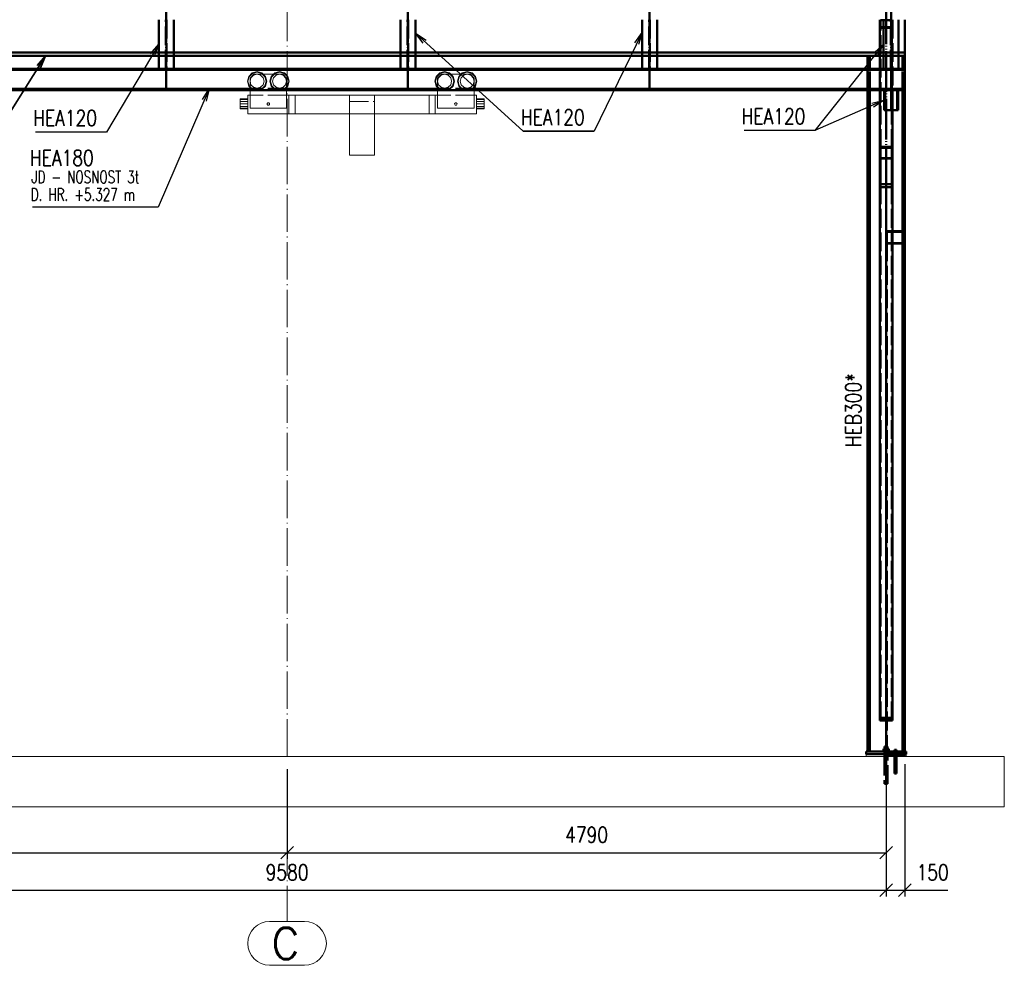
# Paper-space layout 'Layout1' of a CAD drawing. Extents: x -2 to 1033, y -36 to 596.
# Tile 30 of 64: x 444 to 602, y 308 to 459. Entities that reach past the tile are written whole.
import ezdxf

# ---------------------------------------------------------------- set-up
doc = ezdxf.new("R2010")
doc.units = 0
for name, pattern in [('ACAD_ISO02W100', [15, 12, -3]), ('ACAD_ISO04W100', [30.5, 24, -3, 0.5, -3]), ('HP_01_CER_B', [8, 5, -1, 1, -1])]:
    doc.linetypes.add(name, pattern=pattern)
doc.layers.get('0').update_dxf_attribs({"linetype": 'CONTINUOUS'})
doc.layers.get('DEFPOINTS').update_dxf_attribs({"color": 132, "linetype": 'CONTINUOUS'})
for name, color, linetype, lineweight in [('SS_1.ET-HALA_TaO-PODLAHA', 9, 'CONTINUOUS', 13), ('SS_1.ET-HALA_TaO-RASTR', 7, 'HP_01_CER_B', 13), ('SS_2.ET-HALA_TaO-MOULDSHOP-HLAVNI_NOSNIK', 32, 'CONTINUOUS', 50), ('SS_2.ET-HALA_TaO-MOULDSHOP-JD', 40, 'CONTINUOUS', 50), ('SS_2.ET-HALA_TaO-MOULDSHOP-JD-JERAB_3t', 9, 'CONTINUOUS', 13), ('SS_2.ET-HALA_TaO-MOULDSHOP-SLOUP', 212, 'CONTINUOUS', 50), ('SS_2.ET-HALA_TaO-MOULDSHOP-SV.ZTUZENI', 163, 'CONTINUOUS', 50), ('SS_2.ET-HALA_TaO-PODLITI', 9, 'CONTINUOUS', 13), ('SS_KOTY', 3, 'CONTINUOUS', 25), ('SS_POPIS_PROFILU', 13, 'CONTINUOUS', 25), ('SS_POPIS_PROFILU_S355', 2, 'CONTINUOUS', 35)]:
    doc.layers.add(name, color=color, linetype=linetype, lineweight=lineweight)
doc.styles.add('ROMANS', font='romans.shx', dxfattribs={"width": 0.8})
doc.styles.add('romans.shx', font='romans.shx', dxfattribs={"height": 5})
doc.dimstyles.new('A-1_(2.5)_50AS', dxfattribs={"dimtxt": 2.5, "dimasz": 2, "dimexe": 1, "dimexo": 2, "dimgap": 0, "dimtad": 0, "dimdec": 1, "dimlfac": 50, "dimrnd": 1, "dimtxsty": 'ROMANS', "dimblk1": 'OBLIQUE', "dimblk2": 'OBLIQUE', "dimsah": 1, "dimcen": 2, "dimclrd": 256, "dimclre": 256, "dimclrt": 256, "dimadec": 1, "dimazin": 2, "dimtfac": 0.714286, "dimtdec": 1, "dimtmove": 0, "dimatfit": 3, "dimldrblk": 'OPEN', "dimfxl": 1, "dimtvp": 1.142857, "dimtfill": 1, "dimtolj": 1, "dimlwd": -1, "dimlwe": -1, "dimarcsym": 0})

# ---------------------------------------------------------------- blocks, each defined once
blk = doc.blocks.new('_Oblique')
at = {"color": 0, "linetype": 'ByBlock', "lineweight": -2}
blk.add_line((-0.5, -0.5), (0.5, 0.5), dxfattribs=at)
blk = doc.blocks.new('*D63')
at = {"layer": 'DEFPOINTS', "color": 0, "transparency": 16777216}
for p in [(391.46, 341.12, -51053.1), (487.26, 341.12), (487.26, 325.76)]:
    blk.add_point(p, dxfattribs=at)
at = {"layer": 'SS_KOTY', "transparency": 16777216}
for p, q in [((391.46, 339.12), (391.46, 324.76)), ((487.26, 339.12), (487.26, 324.76)), ((391.46, 325.76), (487.26, 325.76))]:
    blk.add_line(p, q, dxfattribs=at)
at = {"layer": 'SS_KOTY', "transparency": 16777216, "xscale": 2, "yscale": 2, "zscale": 2, "rotation": 180}
blk.add_blockref('_Oblique', (391.46, 325.76), dxfattribs=at)
at = {"layer": 'SS_KOTY', "transparency": 16777216, "xscale": 2, "yscale": 2, "zscale": 2}
blk.add_blockref('_Oblique', (487.26, 325.76), dxfattribs=at)
at = {"layer": 'SS_KOTY', "transparency": 16777216, "insert": (439.36, 328.62), "char_height": 2.5, "attachment_point": 5, "style": 'ROMANS', "bg_fill": 3, "box_fill_scale": 1.1, "bg_fill_color": 256, "bg_fill_true_color": 13158600, "bg_fill_transparency": 0}
blk.add_mtext('\\A1;4790', dxfattribs=at)
blk = doc.blocks.new('_OPEN')
at = {"color": 0, "linetype": 'ByBlock'}
for p, q in [((-1, 0.167), (0, 0)), ((0, 0), (-1, -0.167)), ((0, 0), (-1, 0))]:
    blk.add_line(p, q, dxfattribs=at)
blk = doc.blocks.new('*D64')
at = {"layer": 'DEFPOINTS', "color": 0, "transparency": 16777216}
for p in [(487.26, 341.12), (583.06, 341.12, -51053.1), (583.06, 325.76)]:
    blk.add_point(p, dxfattribs=at)
at = {"layer": 'SS_KOTY', "transparency": 16777216}
for p, q in [((487.26, 339.12), (487.26, 324.76)), ((583.06, 339.12), (583.06, 324.76)), ((487.26, 325.76), (583.06, 325.76))]:
    blk.add_line(p, q, dxfattribs=at)
at = {"layer": 'SS_KOTY', "transparency": 16777216, "xscale": 2, "yscale": 2, "zscale": 2, "rotation": 180}
blk.add_blockref('_Oblique', (487.26, 325.76), dxfattribs=at)
at = {"layer": 'SS_KOTY', "transparency": 16777216, "xscale": 2, "yscale": 2, "zscale": 2}
blk.add_blockref('_Oblique', (583.06, 325.76), dxfattribs=at)
at = {"layer": 'SS_KOTY', "transparency": 16777216, "insert": (535.16, 328.62), "char_height": 2.5, "attachment_point": 5, "style": 'ROMANS', "bg_fill": 3, "box_fill_scale": 1.1, "bg_fill_color": 256, "bg_fill_true_color": 13158600, "bg_fill_transparency": 0}
blk.add_mtext('\\A1;4790', dxfattribs=at)
blk = doc.blocks.new('*D65')
at = {"layer": 'DEFPOINTS', "color": 0, "transparency": 16777216}
for p in [(586.06, 341.92, -51050.1), (583.06, 341.12, -51053.1), (586.06, 319.76)]:
    blk.add_point(p, dxfattribs=at)
at = {"layer": 'SS_KOTY', "transparency": 16777216}
for p, q in [((583.06, 339.12), (583.06, 318.76)), ((586.06, 339.92), (586.06, 318.76)), ((583.06, 319.76), (586.06, 319.76)), ((586.06, 319.76), (592.92, 319.76))]:
    blk.add_line(p, q, dxfattribs=at)
at = {"layer": 'SS_KOTY', "transparency": 16777216, "xscale": 2, "yscale": 2, "zscale": 2, "rotation": 180}
blk.add_blockref('_Oblique', (583.06, 319.76), dxfattribs=at)
at = {"layer": 'SS_KOTY', "transparency": 16777216, "xscale": 2, "yscale": 2, "zscale": 2}
blk.add_blockref('_Oblique', (586.06, 319.76), dxfattribs=at)
at = {"layer": 'SS_KOTY', "transparency": 16777216, "insert": (590.49, 322.62), "char_height": 2.5, "attachment_point": 5, "style": 'ROMANS', "bg_fill": 3, "box_fill_scale": 1.1, "bg_fill_color": 256, "bg_fill_true_color": 13158600, "bg_fill_transparency": 0}
blk.add_mtext('\\A1;150', dxfattribs=at)
blk = doc.blocks.new('*D67')
at = {"layer": 'DEFPOINTS', "color": 0, "transparency": 16777216}
for p in [(391.46, 341.12, -51053.1), (583.06, 341.12, -51053.1), (583.06, 319.76)]:
    blk.add_point(p, dxfattribs=at)
at = {"layer": 'SS_KOTY', "transparency": 16777216}
for p, q in [((391.46, 339.12), (391.46, 318.76)), ((583.06, 339.12), (583.06, 318.76)), ((391.46, 319.76), (583.06, 319.76))]:
    blk.add_line(p, q, dxfattribs=at)
at = {"layer": 'SS_KOTY', "transparency": 16777216, "xscale": 2, "yscale": 2, "zscale": 2, "rotation": 180}
blk.add_blockref('_Oblique', (391.46, 319.76), dxfattribs=at)
at = {"layer": 'SS_KOTY', "transparency": 16777216, "xscale": 2, "yscale": 2, "zscale": 2}
blk.add_blockref('_Oblique', (583.06, 319.76), dxfattribs=at)
at = {"layer": 'SS_KOTY', "transparency": 16777216, "insert": (487.26, 322.62), "char_height": 2.5, "attachment_point": 5, "style": 'ROMANS', "bg_fill": 3, "box_fill_scale": 1.1, "bg_fill_color": 256, "bg_fill_true_color": 13158600, "bg_fill_transparency": 0}
blk.add_mtext('\\A1;9580', dxfattribs=at)

psp = doc.layouts.get("Layout1")

# ---------------------------------------------------------------- linework, layer by layer
at = {"layer": 'SS_1.ET-HALA_TaO-PODLAHA', "ltscale": 0.25}
psp.add_line((601.9569, 333.0769), (601.9569, 341.1181), dxfattribs=at)
at = {"layer": 'SS_1.ET-HALA_TaO-RASTR', "linetype": 'Continuous', "ltscale": 0.25}
for p, q in [((490.0443, 314.7594), (484.4729, 314.7594)), ((484.4729, 307.7594), (490.0443, 307.7594))]:
    psp.add_line(p, q, dxfattribs=at)
for centre, start, end in [((484.4729, 311.2594), 90, 270), ((490.0443, 311.2594), 270, 90)]:
    psp.add_arc(centre, 3.5, start, end, dxfattribs=at)
at = {"layer": 'SS_2.ET-HALA_TaO-MOULDSHOP-HLAVNI_NOSNIK', "color": 1, "linetype": 'Continuous', "ltscale": 0.25}
for p, q in [((586.0586, 453.1181), (586.0586, 458.9181)), ((430.4986, 453.6781), (466.7386, 453.6781)), ((469.1386, 453.6781), (505.3786, 453.6781)), ((507.7786, 453.6781), (544.0186, 453.6781)), ((546.4186, 453.6781), (582.0586, 453.6781)), ((585.0586, 453.6781), (586.0586, 453.6781)), ((430.4986, 453.1181), (466.7386, 453.1181)), ((469.1386, 453.1181), (505.3786, 453.1181)), ((507.7786, 453.1181), (544.0186, 453.1181)), ((546.4186, 453.1181), (582.0586, 453.1181)), ((585.0586, 453.1181), (586.0586, 453.1181))]:
    psp.add_line(p, q, dxfattribs=at)
at = {"layer": 'SS_2.ET-HALA_TaO-MOULDSHOP-HLAVNI_NOSNIK', "color": 3, "linetype": 'ACAD_ISO02W100', "ltscale": 0.25}
for p, q in [((466.7386, 453.6781), (469.1386, 453.6781)), ((505.3786, 453.6781), (507.7786, 453.6781)), ((544.0186, 453.6781), (546.4186, 453.6781)), ((582.0586, 453.6781), (585.0586, 453.6781)), ((466.7386, 453.1181), (469.1386, 453.1181)), ((505.3786, 453.1181), (507.7786, 453.1181)), ((544.0186, 453.1181), (546.4186, 453.1181)), ((582.0586, 453.1181), (585.0586, 453.1181))]:
    psp.add_line(p, q, dxfattribs=at)
at = {"layer": 'SS_2.ET-HALA_TaO-MOULDSHOP-JD', "color": 7, "linetype": 'ACAD_ISO04W100', "ltscale": 0.25}
for p, q in [((467.9386, 447.6581), (467.9386, 463.1181)), ((506.5786, 447.6581), (506.5786, 463.1181)), ((545.2186, 447.6581), (545.2186, 463.1181)), ((583.8586, 447.6581), (583.8586, 463.1181)), ((388.4586, 447.6581), (586.0586, 447.6581)), ((583.8586, 444.4581), (583.8586, 447.6581))]:
    psp.add_line(p, q, dxfattribs=at)
at = {"layer": 'SS_2.ET-HALA_TaO-MOULDSHOP-JD', "color": 1, "linetype": 'Continuous', "ltscale": 0.25}
for p, q in [((466.7386, 458.9181), (466.7386, 451.0781)), ((469.1386, 451.0781), (469.1386, 458.9181)), ((505.3786, 458.9181), (505.3786, 451.0781)), ((507.7786, 451.0781), (507.7786, 458.9181)), ((544.0186, 458.9181), (544.0186, 451.0781)), ((546.4186, 451.0781), (546.4186, 458.9181)), ((582.6586, 458.9181), (582.6586, 451.0781)), ((585.0586, 451.0781), (585.0586, 458.9181)), ((586.0586, 451.0781), (388.4586, 451.0781)), ((388.4586, 450.8881), (586.0586, 450.8881)), ((586.0586, 447.6581), (586.0586, 451.0781)), ((481.3386, 447.8481), (388.4586, 447.8481)), ((481.3386, 447.6581), (388.4586, 447.6581)), ((511.3386, 447.8481), (487.1786, 447.8481)), ((511.3386, 447.6581), (487.1786, 447.6581)), ((586.0586, 447.8481), (517.1786, 447.8481)), ((586.0586, 447.6581), (517.1786, 447.6581)), ((582.7186, 447.6581), (582.7186, 444.4581)), ((582.8786, 444.4581), (582.8786, 447.6581)), ((584.8386, 447.6581), (584.8386, 444.4581)), ((584.9986, 444.4581), (584.9986, 447.6581)), ((582.7186, 444.4581), (584.9986, 444.4581))]:
    psp.add_line(p, q, dxfattribs=at)
at = {"layer": 'SS_2.ET-HALA_TaO-MOULDSHOP-JD', "color": 3, "linetype": 'ACAD_ISO02W100', "ltscale": 0.25}
for p, q in [((467.8886, 451.0781), (467.8886, 458.9181)), ((467.9886, 458.9181), (467.9886, 451.0781)), ((506.5286, 451.0781), (506.5286, 458.9181)), ((506.6286, 458.9181), (506.6286, 451.0781)), ((545.1686, 451.0781), (545.1686, 458.9181)), ((545.2686, 458.9181), (545.2686, 451.0781)), ((583.8086, 451.0781), (583.8086, 458.9181)), ((583.9086, 458.9181), (583.9086, 451.0781)), ((487.1786, 447.8481), (481.3386, 447.8481)), ((487.1786, 447.6581), (481.3386, 447.6581)), ((517.1786, 447.8481), (511.3386, 447.8481)), ((517.1786, 447.6581), (511.3386, 447.6581))]:
    psp.add_line(p, q, dxfattribs=at)
at = {"layer": 'SS_2.ET-HALA_TaO-MOULDSHOP-JD-JERAB_3t', "color": 9, "linetype": 'Continuous', "ltscale": 0.25}
for p, q in [((481.6836, 450.4204), (481.1163, 449.8531)), ((482.4586, 450.6281), (481.6836, 450.4204)), ((483.2336, 450.4204), (482.4586, 450.6281)), ((483.456, 450.1981), (483.2336, 450.4204)), ((485.2836, 450.4204), (485.0613, 450.1981)), ((486.0586, 450.6281), (485.2836, 450.4204)), ((486.8336, 450.4204), (486.0586, 450.6281)), ((487.401, 449.8531), (486.8336, 450.4204)), ((511.6836, 450.4204), (511.1163, 449.8531)), ((512.4586, 450.6281), (511.6836, 450.4204)), ((513.2336, 450.4204), (512.4586, 450.6281)), ((513.456, 450.1981), (513.2336, 450.4204)), ((515.2836, 450.4204), (515.0613, 450.1981)), ((516.0586, 450.6281), (515.2836, 450.4204)), ((516.8336, 450.4204), (516.0586, 450.6281)), ((517.401, 449.8531), (516.8336, 450.4204)), ((481.1163, 449.8531), (480.9086, 449.0781)), ((480.9086, 449.0781), (481.1163, 448.3031)), ((481.9386, 450.1981), (481.3386, 449.5981)), ((481.3386, 449.5981), (481.3386, 444.7981)), ((486.5786, 450.1981), (481.9386, 450.1981)), ((487.1786, 449.5981), (486.5786, 450.1981)), ((487.1786, 444.7981), (487.1786, 449.5981)), ((487.6086, 449.0781), (487.401, 449.8531)), ((487.401, 448.3031), (487.6086, 449.0781)), ((511.1163, 449.8531), (510.9086, 449.0781)), ((510.9086, 449.0781), (511.1163, 448.3031)), ((511.9386, 450.1981), (511.3386, 449.5981)), ((511.3386, 449.5981), (511.3386, 444.7981)), ((516.5786, 450.1981), (511.9386, 450.1981)), ((517.1786, 449.5981), (516.5786, 450.1981)), ((517.1786, 444.7981), (517.1786, 449.5981)), ((517.6086, 449.0781), (517.401, 449.8531)), ((517.401, 448.3031), (517.6086, 449.0781)), ((481.1163, 448.3031), (481.3386, 448.0808)), ((487.1786, 448.0808), (487.401, 448.3031)), ((511.1163, 448.3031), (511.3386, 448.0808)), ((517.1786, 448.0808), (517.401, 448.3031)), ((480.9586, 446.2481), (479.7586, 446.2481)), ((479.7586, 446.2481), (479.7586, 446.1409)), ((480.9586, 446.1409), (479.7586, 446.1409)), ((479.7586, 446.1409), (479.7586, 445.8481)), ((480.9586, 445.8481), (479.7586, 445.8481)), ((479.7586, 445.8481), (479.7586, 445.4481)), ((481.3386, 446.8581), (480.9586, 446.8581)), ((480.9586, 446.8581), (480.9586, 443.8581)), ((484.1586, 445.6213), (484.0854, 445.5481)), ((484.2586, 445.6481), (484.1586, 445.6213)), ((484.3586, 445.6213), (484.2586, 445.6481)), ((484.4318, 445.5481), (484.3586, 445.6213)), ((487.5586, 446.8581), (487.1786, 446.8581)), ((488.5583, 446.8581), (487.5586, 446.8581)), ((487.5586, 446.8581), (487.5586, 443.8581)), ((509.9589, 446.8581), (488.5583, 446.8581)), ((488.5583, 446.8581), (488.5583, 443.8581)), ((510.9586, 446.8581), (509.9589, 446.8581)), ((509.9589, 446.8581), (509.9589, 443.8581)), ((511.3386, 446.8581), (510.9586, 446.8581)), ((510.9586, 446.8581), (510.9586, 443.8581)), ((514.1586, 445.6213), (514.0854, 445.5481)), ((514.2586, 445.6481), (514.1586, 445.6213)), ((514.3586, 445.6213), (514.2586, 445.6481)), ((514.4318, 445.5481), (514.3586, 445.6213)), ((517.5586, 446.8581), (517.1786, 446.8581)), ((517.5586, 443.8581), (517.5586, 446.8581)), ((518.7586, 446.2481), (517.5586, 446.2481)), ((518.7586, 446.1409), (517.5586, 446.1409)), ((518.7586, 445.8481), (517.5586, 445.8481)), ((518.7586, 446.1409), (518.7586, 446.2481)), ((518.7586, 445.8481), (518.7586, 446.1409)), ((518.7586, 445.4481), (518.7586, 445.8481)), ((479.7586, 445.4481), (480.9586, 445.4481)), ((479.7586, 445.4481), (479.7586, 445.0481)), ((479.7586, 445.0481), (480.9586, 445.0481)), ((479.7586, 445.0481), (479.7586, 444.7553)), ((479.7586, 444.7553), (480.9586, 444.7553)), ((479.7586, 444.7553), (479.7586, 444.6481)), ((479.7586, 444.6481), (480.9586, 444.6481)), ((481.3386, 444.7981), (487.1786, 444.7981)), ((484.0854, 445.5481), (484.0586, 445.4481)), ((484.0586, 445.4481), (484.0854, 445.3481)), ((484.0854, 445.3481), (484.1586, 445.2749)), ((484.1586, 445.2749), (484.2586, 445.2481)), ((484.2586, 445.2481), (484.3586, 445.2749)), ((484.3586, 445.2749), (484.4318, 445.3481)), ((484.4586, 445.4481), (484.4318, 445.5481)), ((484.4318, 445.3481), (484.4586, 445.4481)), ((511.3386, 444.7981), (517.1786, 444.7981)), ((514.0854, 445.5481), (514.0586, 445.4481)), ((514.0586, 445.4481), (514.0854, 445.3481)), ((514.0854, 445.3481), (514.1586, 445.2749)), ((514.1586, 445.2749), (514.2586, 445.2481)), ((514.2586, 445.2481), (514.3586, 445.2749)), ((514.3586, 445.2749), (514.4318, 445.3481)), ((514.4586, 445.4481), (514.4318, 445.5481)), ((514.4318, 445.3481), (514.4586, 445.4481)), ((517.5586, 445.4481), (518.7586, 445.4481)), ((517.5586, 445.0481), (518.7586, 445.0481)), ((517.5586, 444.7553), (518.7586, 444.7553)), ((517.5586, 444.6481), (518.7586, 444.6481)), ((518.7586, 445.0481), (518.7586, 445.4481)), ((518.7586, 444.7553), (518.7586, 445.0481)), ((518.7586, 444.6481), (518.7586, 444.7553)), ((480.9586, 443.8581), (487.5586, 443.8581)), ((487.5586, 443.8581), (488.5583, 443.8581)), ((488.5583, 443.8581), (497.2586, 443.8581)), ((497.2586, 443.8581), (501.2586, 443.8581)), ((497.2586, 443.8581), (497.2586, 437.2581)), ((501.2586, 443.8581), (509.9589, 443.8581)), ((501.2586, 437.2581), (501.2586, 443.8581)), ((509.9589, 443.8581), (510.9586, 443.8581)), ((510.9586, 443.8581), (517.5586, 443.8581)), ((497.2586, 437.2581), (501.2586, 437.2581))]:
    psp.add_line(p, q, dxfattribs=at)
at = {"layer": 'SS_2.ET-HALA_TaO-MOULDSHOP-JD-JERAB_3t', "color": 9, "linetype": 'ACAD_ISO02W100', "ltscale": 0.25}
for p, q in [((481.7286, 450.3425), (481.1942, 449.8081)), ((482.4586, 450.5381), (481.7286, 450.3425)), ((483.1886, 450.3425), (482.4586, 450.5381)), ((483.723, 449.8081), (483.1886, 450.3425)), ((485.3286, 450.3425), (484.7942, 449.8081)), ((486.0586, 450.5381), (485.3286, 450.3425)), ((486.7886, 450.3425), (486.0586, 450.5381)), ((487.323, 449.8081), (486.7886, 450.3425)), ((511.7286, 450.3425), (511.1942, 449.8081)), ((512.4586, 450.5381), (511.7286, 450.3425)), ((513.1886, 450.3425), (512.4586, 450.5381)), ((513.723, 449.8081), (513.1886, 450.3425)), ((515.3286, 450.3425), (514.7942, 449.8081)), ((516.0586, 450.5381), (515.3286, 450.3425)), ((516.7886, 450.3425), (516.0586, 450.5381)), ((517.323, 449.8081), (516.7886, 450.3425)), ((481.1942, 449.8081), (480.9986, 449.0781)), ((480.9986, 449.0781), (481.1942, 448.3481)), ((481.4887, 449.6381), (481.3386, 449.0781)), ((481.3386, 449.0781), (481.4887, 448.5181)), ((481.8986, 450.048), (481.4887, 449.6381)), ((482.4586, 450.1981), (481.8986, 450.048)), ((483.0186, 450.048), (482.4586, 450.1981)), ((483.4286, 449.6381), (483.0186, 450.048)), ((483.5786, 449.0781), (483.4286, 449.6381)), ((483.4286, 448.5181), (483.5786, 449.0781)), ((483.801, 449.8531), (483.456, 450.1981)), ((483.9186, 449.0781), (483.723, 449.8081)), ((483.723, 448.3481), (483.9186, 449.0781)), ((484.0086, 449.0781), (483.801, 449.8531)), ((483.801, 448.3031), (484.0086, 449.0781)), ((484.7163, 449.8531), (484.5086, 449.0781)), ((484.5086, 449.0781), (484.7163, 448.3031)), ((484.7942, 449.8081), (484.5986, 449.0781)), ((484.5986, 449.0781), (484.7942, 448.3481)), ((485.0613, 450.1981), (484.7163, 449.8531)), ((485.0887, 449.6381), (484.9386, 449.0781)), ((484.9386, 449.0781), (485.0887, 448.5181)), ((485.4986, 450.048), (485.0887, 449.6381)), ((486.0586, 450.1981), (485.4986, 450.048)), ((486.6186, 450.048), (486.0586, 450.1981)), ((487.0286, 449.6381), (486.6186, 450.048)), ((487.1786, 449.0781), (487.0286, 449.6381)), ((487.0286, 448.5181), (487.1786, 449.0781)), ((487.5186, 449.0781), (487.323, 449.8081)), ((487.323, 448.3481), (487.5186, 449.0781)), ((511.1942, 449.8081), (510.9986, 449.0781)), ((510.9986, 449.0781), (511.1942, 448.3481)), ((511.4887, 449.6381), (511.3386, 449.0781)), ((511.3386, 449.0781), (511.4887, 448.5181)), ((511.8986, 450.048), (511.4887, 449.6381)), ((512.4586, 450.1981), (511.8986, 450.048)), ((513.0186, 450.048), (512.4586, 450.1981)), ((513.4286, 449.6381), (513.0186, 450.048)), ((513.5786, 449.0781), (513.4286, 449.6381)), ((513.4286, 448.5181), (513.5786, 449.0781)), ((513.801, 449.8531), (513.456, 450.1981)), ((513.9186, 449.0781), (513.723, 449.8081)), ((513.723, 448.3481), (513.9186, 449.0781)), ((514.0086, 449.0781), (513.801, 449.8531)), ((513.801, 448.3031), (514.0086, 449.0781)), ((514.7163, 449.8531), (514.5086, 449.0781)), ((514.5086, 449.0781), (514.7163, 448.3031)), ((514.7942, 449.8081), (514.5986, 449.0781)), ((514.5986, 449.0781), (514.7942, 448.3481)), ((515.0613, 450.1981), (514.7163, 449.8531)), ((515.0887, 449.6381), (514.9386, 449.0781)), ((514.9386, 449.0781), (515.0887, 448.5181)), ((515.4986, 450.048), (515.0887, 449.6381)), ((516.0586, 450.1981), (515.4986, 450.048)), ((516.6186, 450.048), (516.0586, 450.1981)), ((517.0286, 449.6381), (516.6186, 450.048)), ((517.1786, 449.0781), (517.0286, 449.6381)), ((517.0286, 448.5181), (517.1786, 449.0781)), ((517.5186, 449.0781), (517.323, 449.8081)), ((517.323, 448.3481), (517.5186, 449.0781)), ((481.1942, 448.3481), (481.7286, 447.8137)), ((481.3386, 448.0808), (481.6836, 447.7358)), ((481.4887, 448.5181), (481.8986, 448.1081)), ((481.6836, 447.7358), (482.4586, 447.5281)), ((481.7286, 447.8137), (482.4586, 447.6181)), ((481.8986, 448.1081), (482.4586, 447.9581)), ((482.4586, 447.9581), (483.0186, 448.1081)), ((482.4586, 447.6181), (483.1886, 447.8137)), ((482.4586, 447.5281), (483.2336, 447.7358)), ((483.0186, 448.1081), (483.4286, 448.5181)), ((483.1886, 447.8137), (483.723, 448.3481)), ((483.223, 447.8481), (483.723, 448.3481)), ((483.2336, 447.7358), (483.801, 448.3031)), ((484.7163, 448.3031), (485.2836, 447.7358)), ((484.7942, 448.3481), (485.3286, 447.8137)), ((485.0887, 448.5181), (485.4986, 448.1081)), ((485.2836, 447.7358), (486.0586, 447.5281)), ((485.3286, 447.8137), (486.0586, 447.6181)), ((485.4986, 448.1081), (486.0586, 447.9581)), ((486.0586, 447.9581), (486.6186, 448.1081)), ((486.0586, 447.6181), (486.7886, 447.8137)), ((486.0586, 447.5281), (486.8336, 447.7358)), ((486.6186, 448.1081), (487.0286, 448.5181)), ((486.7886, 447.8137), (487.323, 448.3481)), ((486.7886, 447.8137), (486.823, 447.8481)), ((486.8336, 447.7358), (487.1786, 448.0808)), ((511.1942, 448.3481), (511.7286, 447.8137)), ((511.3386, 448.0808), (511.6836, 447.7358)), ((511.4887, 448.5181), (511.8986, 448.1081)), ((511.6836, 447.7358), (512.4586, 447.5281)), ((511.7286, 447.8137), (512.4586, 447.6181)), ((511.8986, 448.1081), (512.4586, 447.9581)), ((512.4586, 447.9581), (513.0186, 448.1081)), ((512.4586, 447.6181), (513.1886, 447.8137)), ((512.4586, 447.5281), (513.2336, 447.7358)), ((513.0186, 448.1081), (513.4286, 448.5181)), ((513.1886, 447.8137), (513.723, 448.3481)), ((513.2336, 447.7358), (513.801, 448.3031)), ((514.7163, 448.3031), (515.2836, 447.7358)), ((514.7942, 448.3481), (515.3286, 447.8137)), ((515.0887, 448.5181), (515.4986, 448.1081)), ((515.2836, 447.7358), (516.0586, 447.5281)), ((515.3286, 447.8137), (516.0586, 447.6181)), ((515.4986, 448.1081), (516.0586, 447.9581)), ((516.0586, 447.9581), (516.6186, 448.1081)), ((516.0586, 447.6181), (516.7886, 447.8137)), ((516.0586, 447.5281), (516.8336, 447.7358)), ((516.6186, 448.1081), (517.0286, 448.5181)), ((516.7886, 447.8137), (517.323, 448.3481)), ((516.7886, 447.8137), (516.823, 447.8481)), ((516.8336, 447.7358), (517.1786, 448.0808)), ((487.1786, 446.8581), (481.3386, 446.8581)), ((497.2586, 446.8581), (497.2586, 443.8581)), ((497.2586, 445.8581), (501.2586, 445.8581)), ((501.2586, 443.8581), (501.2586, 446.8581)), ((517.1786, 446.8581), (511.3386, 446.8581))]:
    psp.add_line(p, q, dxfattribs=at)
at = {"layer": 'SS_2.ET-HALA_TaO-MOULDSHOP-SLOUP', "color": 1, "linetype": 'Continuous', "ltscale": 0.25}
for p, q in [((580.0586, 453.1181), (580.0586, 451.0781)), ((580.4386, 451.0781), (580.4386, 453.1181)), ((585.6786, 451.0781), (585.6786, 453.1181)), ((586.0586, 451.0781), (586.0586, 453.1181)), ((580.0586, 447.6581), (580.0586, 341.9181)), ((580.4386, 341.9181), (580.4386, 447.6581)), ((582.8369, 342.7581), (582.8186, 342.7581)), ((582.8889, 342.7581), (582.8369, 342.7581)), ((582.9668, 342.7581), (582.8889, 342.7581)), ((583.0586, 342.7581), (582.9668, 342.7581)), ((583.1505, 342.7581), (583.0586, 342.7581)), ((583.2283, 342.7581), (583.1505, 342.7581)), ((583.2804, 342.7581), (583.2283, 342.7581)), ((583.2986, 342.7581), (583.2804, 342.7581))]:
    psp.add_line(p, q, dxfattribs=at)
at = {"layer": 'SS_2.ET-HALA_TaO-MOULDSHOP-SLOUP', "color": 3, "linetype": 'ACAD_ISO02W100', "ltscale": 0.25}
for p, q in [((580.0586, 451.0781), (580.0586, 447.6581)), ((580.4386, 447.6581), (580.4386, 451.0781)), ((585.6786, 447.6581), (585.6786, 451.0781)), ((583.0586, 423.3181), (583.0586, 424.9181)), ((583.1586, 423.3181), (583.1586, 424.9181)), ((583.2586, 425.1181), (584.0586, 425.1181)), ((583.9586, 425.0181), (583.2586, 425.0181)), ((585.1386, 425.0181), (583.9586, 425.0181)), ((584.0586, 425.1181), (585.1386, 425.1181)), ((585.1386, 425.1181), (585.5204, 425.1181)), ((585.1386, 425.0181), (585.1386, 425.1181)), ((585.5204, 425.0181), (585.1386, 425.0181)), ((585.5204, 425.1181), (585.6786, 425.1181)), ((585.6786, 425.0181), (585.5204, 425.0181)), ((585.6786, 425.1181), (585.8586, 425.1181)), ((585.8586, 425.0181), (585.6786, 425.0181)), ((585.9586, 424.9181), (585.9586, 423.3181)), ((583.0586, 423.1181), (583.2586, 423.1181)), ((583.2586, 423.2181), (584.0586, 423.2181)), ((583.2586, 423.1181), (585.1386, 423.1181)), ((584.0586, 423.2181), (585.1386, 423.2181)), ((585.1386, 423.2181), (585.5204, 423.2181)), ((585.1386, 423.1181), (585.1386, 423.2181)), ((585.1386, 423.1181), (585.5204, 423.1181)), ((585.5204, 423.2181), (585.6786, 423.2181)), ((585.5204, 423.1181), (585.6786, 423.1181)), ((585.6786, 423.2181), (585.8586, 423.2181)), ((585.6786, 423.1181), (585.8586, 423.1181)), ((585.8586, 423.1181), (586.0586, 423.1181))]:
    psp.add_line(p, q, dxfattribs=at)
for centre, start, end in [((583.2586, 424.9181), 90, 180), ((585.8586, 424.9181), 0, 90), ((583.2586, 423.3181), 180, 270), ((585.8586, 423.3181), 270, 0)]:
    psp.add_arc(centre, 0.2, start, end, dxfattribs=at)
at = {"layer": 'SS_2.ET-HALA_TaO-MOULDSHOP-SLOUP', "color": 3, "linetype": 'ACAD_ISO02W100', "ltscale": 0.25, "extrusion": (5.82058e-12, -2.41073e-12, -1)}
psp.add_arc((-583.2586, 424.9181, 0), 0.1, 0, 90, dxfattribs=at)
at = {"layer": 'SS_2.ET-HALA_TaO-MOULDSHOP-SLOUP', "color": 3, "linetype": 'ACAD_ISO02W100', "ltscale": 0.25, "extrusion": (6.02576e-13, 1.4555e-12, -1)}
psp.add_arc((-585.8586, 424.9181), 0.1, 90, 180, dxfattribs=at)
at = {"layer": 'SS_2.ET-HALA_TaO-MOULDSHOP-SLOUP', "color": 3, "linetype": 'ACAD_ISO02W100', "ltscale": 0.25, "extrusion": (-4.36576e-12, -1.80797e-12, -1)}
psp.add_arc((-583.2586, 423.3181, 0), 0.1, 270, 0, dxfattribs=at)
at = {"layer": 'SS_2.ET-HALA_TaO-MOULDSHOP-SLOUP', "color": 3, "linetype": 'ACAD_ISO02W100', "ltscale": 0.25, "extrusion": (1.20534e-12, -2.91008e-12, -1)}
psp.add_arc((-585.8586, 423.3181), 0.1, 180, 270, dxfattribs=at)
at = {"layer": 'SS_2.ET-HALA_TaO-MOULDSHOP-SV.ZTUZENI', "color": 7, "linetype": 'ACAD_ISO04W100', "ltscale": 0.25}
psp.add_line((583.0586, 461.0181), (583.0586, 437.0181), dxfattribs=at)
at = {"layer": 'SS_2.ET-HALA_TaO-MOULDSHOP-SV.ZTUZENI', "color": 1, "linetype": 'Continuous', "ltscale": 0.25}
for p, q in [((582.0586, 451.0781), (582.0586, 458.9181)), ((582.0586, 438.5801), (582.0586, 447.6581)), ((584.0586, 444.4581), (584.0586, 438.5801)), ((582.0586, 438.5801), (584.0586, 438.5801)), ((582.0586, 437.0181), (582.0586, 438.5801)), ((582.1586, 438.4239), (583.9586, 438.4239)), ((582.1586, 437.0181), (582.1586, 438.4239)), ((583.9586, 437.0181), (583.9586, 438.4239)), ((584.0586, 438.5801), (584.0586, 437.0181)), ((582.1586, 437.0181), (582.0586, 437.0181)), ((582.0586, 432.1591), (582.0586, 437.0181)), ((582.1586, 432.645), (582.1586, 437.0181)), ((583.9586, 436.7768), (582.1586, 436.7768)), ((584.0586, 437.0181), (583.9586, 437.0181)), ((583.9586, 432.645), (583.9586, 437.0181)), ((584.0586, 437.0181), (584.0586, 432.1591)), ((584.0586, 432.1591), (582.0586, 432.1591)), ((582.0586, 346.8886), (582.0586, 432.1591)), ((583.9586, 432.645), (582.1586, 432.645)), ((584.0586, 432.1591), (584.0586, 346.8886)), ((582.0586, 346.8886), (584.0586, 346.8886))]:
    psp.add_line(p, q, dxfattribs=at)
at = {"layer": 'SS_2.ET-HALA_TaO-MOULDSHOP-SV.ZTUZENI', "color": 3, "linetype": 'ACAD_ISO02W100', "ltscale": 0.25}
for p, q in [((583.9586, 458.8541), (582.1586, 458.8541)), ((582.1586, 438.4239), (582.1586, 458.8541)), ((583.9586, 438.4239), (583.9586, 458.8541)), ((584.0586, 458.9181), (584.0586, 444.4581)), ((584.0586, 457.6377), (582.0586, 457.6377)), ((583.9586, 457.7017), (582.1586, 457.7017)), ((582.0586, 447.6581), (582.0586, 451.0781)), ((582.0586, 436.7499), (584.0586, 436.7499)), ((582.1586, 346.9092), (582.1586, 432.645)), ((583.9586, 346.9092), (583.9586, 432.645)), ((582.0586, 347.3002), (584.0586, 347.3002)), ((582.1586, 347.2796), (583.9586, 347.2796)), ((582.1586, 346.9092), (583.9586, 346.9092))]:
    psp.add_line(p, q, dxfattribs=at)
at = {"layer": 'SS_POPIS_PROFILU', "color": 0, "linetype": 'ByBlock'}
for p, q in [((509.0342, 455.1707), (507.7786, 456.7627)), ((507.7786, 456.7627), (509.4827, 455.6639)), ((507.7786, 456.7627), (509.2584, 455.4173)), ((542.8464, 455.2314), (544.0186, 456.8858)), ((544.0186, 456.8858), (543.1464, 455.086)), ((544.0186, 456.8858), (543.4464, 454.9407)), ((465.429, 453.4502), (466.7386, 454.9981)), ((466.7386, 454.9981), (465.7154, 453.2797)), ((466.7386, 454.9981), (466.0018, 453.1091)), ((581.1508, 453.6425), (582.6586, 454.9981)), ((582.6586, 454.9981), (581.4114, 453.4346)), ((582.6586, 454.9981), (581.672, 453.2268)), ((473.7162, 446.1446), (474.8158, 447.8481)), ((474.8158, 447.8481), (474.0222, 446.0123)), ((474.8158, 447.8481), (474.3281, 445.88)), ((580.7529, 445.5609), (582.7186, 446.0581)), ((582.7186, 446.0581), (580.8867, 445.2556)), ((582.7186, 446.0581), (581.0205, 444.9502))]:
    psp.add_line(p, q, dxfattribs=at)
at = {"layer": 'SS_POPIS_PROFILU', "color": 13}
for points in [[(507.7786, 456.7627), (525.0262, 441.0815), (536.3595, 441.0815)], [(544.0186, 456.8858), (536.3595, 441.0815), (525.0262, 441.0815)], [(466.7386, 454.9981), (458.3716, 440.9464), (447.0383, 440.9464)], [(582.6586, 454.9981), (571.6631, 441.2148), (560.3298, 441.2148)], [(474.8158, 447.8481), (466.6567, 428.9751), (446.5234, 428.9751)], [(582.7186, 446.0581), (571.6631, 441.2148), (560.3298, 441.2148)]]:
    psp.add_lwpolyline(points, dxfattribs=at)
at = {"layer": 'SS_POPIS_PROFILU_S355', "color": 0, "linetype": 'ByBlock'}
for p, q in [((447.2669, 451.6068), (448.6186, 453.1181)), ((448.6186, 453.1181), (447.5485, 451.4285)), ((448.6186, 453.1181), (447.8301, 451.2501))]:
    psp.add_line(p, q, dxfattribs=at)
at = {"layer": 'SS_POPIS_PROFILU_S355', "color": 2}
psp.add_lwpolyline([(448.6186, 453.1181), (440.9236, 440.9682), (427.7807, 440.9682)], dxfattribs=at)

# ---------------------------------------------------------------- texts
at = {"layer": 'SS_1.ET-HALA_TaO-RASTR', "color": 7, "style": 'romans.shx'}
psp.add_text('C', height=5, dxfattribs=at).set_placement((484.7666, 308.7594))
at = {"layer": 'SS_POPIS_PROFILU', "color": 13, "style": 'romans.shx'}
for s, height, width, p in [('HEA120', 2.5, 0.8, (446.6611, 441.9464)), ('HEA120', 2.5, 0.8, (524.649, 442.0815)), ('HEA120', 2.5, 0.8, (524.649, 442.0815)), ('HEA120', 2.5, 0.8, (559.9527, 442.2148)), ('HEA120', 2.5, 0.8, (559.9527, 442.2148)), ('HEA180', 2.5, 0.8, (446.1463, 435.5751)), ('JD - NOSNOST 3t', 2, 0.7, (446.3919, 432.7751)), ('D. HR. +5.327 m', 2, 0.7, (446.2594, 429.9751))]:
    psp.add_text(s, height=height, dxfattribs=dict(at, width=width)).set_placement(p)
at = {"layer": 'SS_POPIS_PROFILU_S355', "color": 2, "style": 'romans.shx', "width": 0.8}
psp.add_text('HEB300*', height=2.5, rotation=90, dxfattribs=at).set_placement((579.0586, 390.5695))

# ---------------------------------------------------------------- dimensions: what is measured, and where the dimension line sits
at = {"layer": 'SS_KOTY'}
dim = psp.add_linear_dim(base=(487.2586, 325.7594), p1=(391.4586, 341.1181, -51053.1), p2=(487.2586, 341.1181), dimstyle='A-1_(2.5)_50AS', dxfattribs=at)
dim.commit()
dim.dimension.update_dxf_attribs({"geometry": '*D63', "text_midpoint": (439.3586, 328.6166)})

# ---------------------------------------------------------------- next in the draw order: dimensions: what is measured, and where the dimension line sits
dim = psp.add_linear_dim(base=(583.0586, 325.7594), p1=(487.2586, 341.1181), p2=(583.0586, 341.1181, -51053.1), dimstyle='A-1_(2.5)_50AS', override={"dimtmove": 1}, dxfattribs=at)
dim.commit()
dim.dimension.update_dxf_attribs({"geometry": '*D64', "text_midpoint": (535.1586, 328.6166)})

# ---------------------------------------------------------------- next in the draw order: dimensions: what is measured, and where the dimension line sits
dim = psp.add_linear_dim(base=(586.0586, 319.7594), p1=(583.0586, 341.1181, -51053.1), p2=(586.0586, 341.9181, -51050.1), dimstyle='A-1_(2.5)_50AS', dxfattribs=at)
dim.commit()
dim.dimension.update_dxf_attribs({"geometry": '*D65', "text_midpoint": (590.4872, 322.6166)})

# ---------------------------------------------------------------- next in the draw order: linework, layer by layer
at = {"layer": 'SS_2.ET-HALA_TaO-MOULDSHOP-SLOUP', "color": 1, "linetype": 'Continuous', "ltscale": 0.25}
for p, q in [((585.6786, 341.9181), (585.6786, 447.6581)), ((586.0586, 341.9181), (586.0586, 447.6581)), ((586.2586, 341.9181), (579.8586, 341.9181)), ((582.6186, 341.9981), (582.6271, 341.9981)), ((582.6186, 341.9981), (582.6186, 341.9181)), ((582.6271, 341.9981), (582.6521, 341.9981)), ((582.8506, 342.3781), (582.6426, 342.3781)), ((582.6426, 342.3781), (582.6426, 341.9981)), ((582.6521, 341.9981), (582.6928, 341.9981)), ((582.6928, 341.9981), (582.7475, 341.9981)), ((582.7475, 341.9981), (582.8142, 341.9981)), ((582.8142, 341.9981), (582.8902, 341.9981)), ((582.8186, 342.7581), (582.8186, 342.3781)), ((583.2666, 342.3781), (582.8506, 342.3781)), ((582.8506, 341.9981), (582.8506, 342.3781)), ((582.8902, 341.9981), (582.9728, 341.9981)), ((582.9728, 341.9981), (583.0586, 341.9981)), ((583.0586, 341.9981), (583.1445, 341.9981)), ((583.1445, 341.9981), (583.227, 341.9981)), ((583.227, 341.9981), (583.3031, 341.9981)), ((583.4746, 342.3781), (583.2666, 342.3781)), ((583.2666, 342.3781), (583.2666, 341.9981)), ((583.2986, 342.3781), (583.2986, 342.7581)), ((583.3031, 341.9981), (583.3698, 341.9981)), ((583.3698, 341.9981), (583.4245, 341.9981)), ((583.4245, 341.9981), (583.4651, 341.9981)), ((583.4651, 341.9981), (583.4902, 341.9981)), ((583.4746, 341.9981), (583.4746, 342.3781)), ((583.4902, 341.9981), (583.4986, 341.9981)), ((583.4986, 341.9181), (583.4986, 341.9981)), ((586.2586, 341.5181), (586.2586, 341.9181))]:
    psp.add_line(p, q, dxfattribs=at)
at = {"layer": 'SS_2.ET-HALA_TaO-MOULDSHOP-SLOUP', "color": 3, "linetype": 'ACAD_ISO02W100', "ltscale": 0.25}
for p, q in [((585.9586, 423.1181), (585.9586, 341.5581)), ((584.4108, 342.2181), (584.3986, 342.2181)), ((584.4455, 342.2181), (584.4108, 342.2181)), ((584.4974, 342.2181), (584.4455, 342.2181)), ((584.5586, 342.2181), (584.4974, 342.2181)), ((584.6199, 342.2181), (584.5586, 342.2181)), ((584.6718, 342.2181), (584.6199, 342.2181)), ((584.7064, 342.2181), (584.6718, 342.2181)), ((584.7186, 342.2181), (584.7064, 342.2181)), ((586.0586, 341.5581), (586.0586, 341.9181)), ((584.8529, 341.6181), (584.8586, 341.6181)), ((584.8586, 341.5581), (584.8586, 341.6181)), ((586.0586, 341.3181), (586.0586, 341.5581))]:
    psp.add_line(p, q, dxfattribs=at)
at = {"layer": 'SS_2.ET-HALA_TaO-MOULDSHOP-SLOUP', "color": 7, "linetype": 'ACAD_ISO04W100', "ltscale": 0.25}
psp.add_line((582.6186, 342.1181), (583.4986, 342.1181), dxfattribs=at)
psp.add_line((582.6186, 342.1181), (583.4986, 342.1181), dxfattribs=at)
at = {"layer": 'SS_2.ET-HALA_TaO-MOULDSHOP-SV.ZTUZENI', "color": 7, "linetype": 'ACAD_ISO04W100', "ltscale": 0.25}
psp.add_line((583.0586, 437.0181), (583.0586, 341.9181), dxfattribs=at)
at = {"layer": 'SS_2.ET-HALA_TaO-PODLITI', "ltscale": 0.25}
for p, q in [((586.0586, 341.1181), (586.0586, 341.3181)), ((586.2586, 341.1181), (586.2586, 341.5181))]:
    psp.add_line(p, q, dxfattribs=at)

# ---------------------------------------------------------------- next in the draw order: dimensions: what is measured, and where the dimension line sits
at = {"layer": 'SS_KOTY'}
dim = psp.add_linear_dim(base=(583.0586, 319.7594), p1=(391.4586, 341.1181, -51053.1), p2=(583.0586, 341.1181, -51053.1), dimstyle='A-1_(2.5)_50AS', dxfattribs=at)
dim.commit()
dim.dimension.update_dxf_attribs({"geometry": '*D67', "text_midpoint": (487.2586, 322.6166)})

# ---------------------------------------------------------------- next in the draw order: linework, layer by layer
at = {"layer": 'SS_1.ET-HALA_TaO-PODLAHA', "ltscale": 0.25}
for p, q in [((601.9569, 341.1181), (371.3485, 341.1181)), ((371.3485, 333.0769), (601.9569, 333.0769))]:
    psp.add_line(p, q, dxfattribs=at)
at = {"layer": 'SS_1.ET-HALA_TaO-RASTR', "linetype": 'ACAD_ISO04W100', "ltscale": 0.25}
for p, q in [((487.2586, 341.1181), (487.2586, 544.5181)), ((487.2586, 333.0769), (487.2586, 328.0769)), ((487.2586, 328.0769), (487.2586, 319.7594)), ((487.2586, 319.7594), (487.2586, 314.7594))]:
    psp.add_line(p, q, dxfattribs=at)
at = {"layer": 'SS_2.ET-HALA_TaO-MOULDSHOP-SLOUP', "color": 7, "linetype": 'ACAD_ISO04W100', "ltscale": 0.25}
for p, q in [((583.0586, 341.1181), (583.0586, 463.1181)), ((583.0586, 342.7581), (583.0586, 336.7581)), ((583.0586, 342.7581), (583.0586, 336.7581)), ((584.2586, 341.7581), (584.8586, 341.7581)), ((584.2586, 341.7581), (584.8586, 341.7581)), ((584.5586, 342.2181), (584.5586, 338.4181)), ((584.5586, 342.2181), (584.5586, 338.4181)), ((582.8186, 341.3181), (583.2986, 341.3181)), ((582.8186, 341.3181), (583.2986, 341.3181)), ((584.3986, 341.1181), (584.7186, 341.1181)), ((584.3986, 341.1181), (584.7186, 341.1181))]:
    psp.add_line(p, q, dxfattribs=at)
at = {"layer": 'SS_2.ET-HALA_TaO-MOULDSHOP-SLOUP', "color": 3, "linetype": 'ACAD_ISO02W100', "ltscale": 0.25}
for p, q in [((583.0586, 341.5581), (583.0586, 423.1181)), ((583.1586, 341.5581), (583.1586, 423.1181)), ((582.7986, 341.9181), (582.7986, 341.5181)), ((582.8186, 341.9181), (582.8186, 341.5181)), ((583.2986, 341.5181), (583.2986, 341.9181)), ((583.3186, 341.5181), (583.3186, 341.9181)), ((584.4201, 341.8781), (584.2816, 341.8781)), ((584.2816, 341.8781), (584.2816, 341.6181)), ((584.3986, 342.2181), (584.3986, 341.8781)), ((584.6971, 341.8781), (584.4201, 341.8781)), ((584.4201, 341.6181), (584.4201, 341.8781)), ((584.8356, 341.8781), (584.6971, 341.8781)), ((584.6971, 341.8781), (584.6971, 341.6181)), ((584.7186, 341.8781), (584.7186, 342.2181)), ((584.8356, 341.6181), (584.8356, 341.8781)), ((582.8186, 341.5181), (582.8186, 341.1181)), ((582.8186, 341.1181), (582.8186, 336.7581)), ((583.0586, 341.5581), (586.0586, 341.5581)), ((583.0586, 341.3181), (583.0586, 341.5581)), ((584.5586, 341.3181), (583.0586, 341.3181)), ((583.2986, 341.1181), (583.2986, 341.5181)), ((583.2986, 336.7581), (583.2986, 341.1181)), ((584.2586, 341.6181), (584.2644, 341.6181)), ((584.2586, 341.6181), (584.2586, 341.5581)), ((584.2644, 341.6181), (584.2815, 341.6181)), ((584.2816, 341.6181), (584.3465, 341.6181)), ((584.3465, 341.6181), (584.392, 341.6181)), ((584.3786, 341.5581), (584.3786, 341.3181)), ((584.392, 341.6181), (584.4438, 341.6181)), ((584.3986, 341.5581), (584.3986, 341.3181)), ((584.3986, 341.3181), (584.3986, 338.4181)), ((584.4438, 341.6181), (584.5001, 341.6181)), ((584.5001, 341.6181), (584.5586, 341.6181)), ((584.5586, 341.6181), (584.6172, 341.6181)), ((584.6172, 341.6181), (584.6734, 341.6181)), ((584.6734, 341.6181), (584.7253, 341.6181)), ((584.7186, 341.3181), (584.7186, 341.5581)), ((584.7186, 338.4181), (584.7186, 341.3181)), ((584.7253, 341.6181), (584.7708, 341.6181)), ((584.7386, 341.3181), (584.7386, 341.5581)), ((584.7708, 341.6181), (584.8356, 341.6181)), ((584.8358, 341.6181), (584.8529, 341.6181)), ((584.3986, 338.4181), (584.4017, 338.4181)), ((584.4017, 338.4181), (584.4108, 338.4181)), ((584.4108, 338.4181), (584.4256, 338.4181)), ((584.4256, 338.4181), (584.4455, 338.4181)), ((584.4455, 338.4181), (584.4697, 338.4181)), ((584.4697, 338.4181), (584.4974, 338.4181)), ((584.4974, 338.4181), (584.5274, 338.4181)), ((584.5274, 338.4181), (584.5586, 338.4181)), ((584.5586, 338.4181), (584.5898, 338.4181)), ((584.5898, 338.4181), (584.6199, 338.4181)), ((584.6199, 338.4181), (584.6475, 338.4181)), ((584.6475, 338.4181), (584.6718, 338.4181)), ((584.6718, 338.4181), (584.6917, 338.4181)), ((584.6917, 338.4181), (584.7064, 338.4181)), ((584.7064, 338.4181), (584.7156, 338.4181)), ((584.7156, 338.4181), (584.7186, 338.4181)), ((582.8186, 336.7581), (582.8232, 336.7581)), ((582.8232, 336.7581), (582.8369, 336.7581)), ((582.8369, 336.7581), (582.8591, 336.7581)), ((582.8591, 336.7581), (582.8889, 336.7581)), ((582.8889, 336.7581), (582.9253, 336.7581)), ((582.9253, 336.7581), (582.9668, 336.7581)), ((582.9668, 336.7581), (583.0118, 336.7581)), ((583.0118, 336.7581), (583.0586, 336.7581)), ((583.0586, 336.7581), (583.1054, 336.7581)), ((583.1054, 336.7581), (583.1505, 336.7581)), ((583.1505, 336.7581), (583.192, 336.7581)), ((583.192, 336.7581), (583.2283, 336.7581)), ((583.2283, 336.7581), (583.2582, 336.7581)), ((583.2582, 336.7581), (583.2804, 336.7581)), ((583.2804, 336.7581), (583.294, 336.7581)), ((583.294, 336.7581), (583.2986, 336.7581))]:
    psp.add_line(p, q, dxfattribs=at)
at = {"layer": 'SS_2.ET-HALA_TaO-MOULDSHOP-SLOUP', "color": 1, "linetype": 'Continuous', "ltscale": 0.25}
for p in [(579.8586, 341.9181), (583.0586, 341.5181)]:
    psp.add_line(p, (579.8586, 341.5181), dxfattribs=at)
at = {"layer": 'SS_2.ET-HALA_TaO-PODLITI', "ltscale": 0.25}
for p, q in [((579.8586, 341.5181), (579.8586, 341.1181)), ((586.2586, 341.5181), (583.0586, 341.5181)), ((583.0586, 341.1181), (583.0586, 341.3181)), ((586.0586, 341.3181), (584.5586, 341.3181))]:
    psp.add_line(p, q, dxfattribs=at)

doc.saveas('drawing.dxf')
